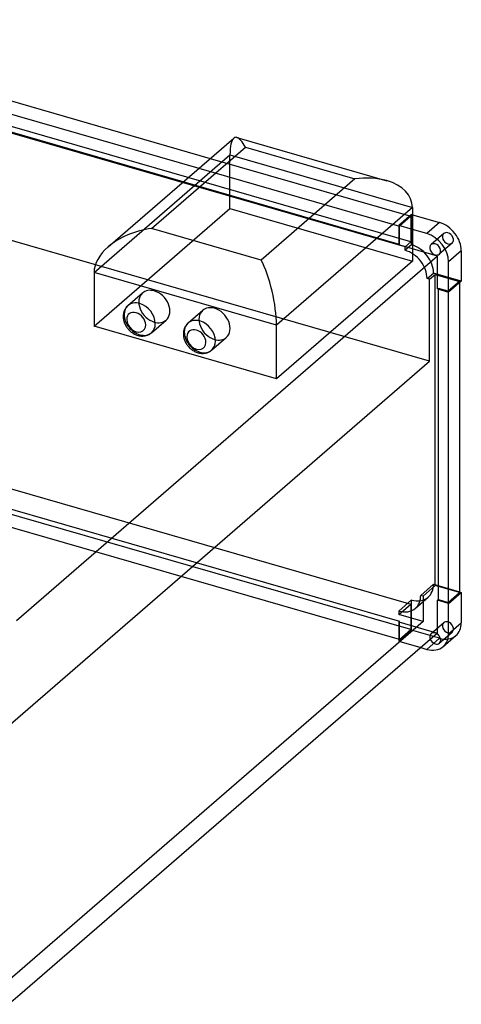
# Model space of a CAD drawing. Header units: millimetres. Extents: x -278 to 601, y -226 to 505.
# Tile 2 of 2: x 287 to 601, y -205 to 497. Entities that reach past the tile are written whole.
import ezdxf

# ---------------------------------------------------------------- set-up
doc = ezdxf.new("R2010")
doc.units = ezdxf.units.MM
doc.layers.add('HIDDEN', color=7, linetype='Continuous')
doc.layers.add('THICK', color=7, linetype='Continuous')

msp = doc.modelspace()

# ---------------------------------------------------------------- linework, layer by layer
at = {"layer": 'HIDDEN'}
for p, q in [((564.99, 338.33), (80.01, 478.33)), ((560.92, 334.81), (75.95, 474.81)), ((578.25, 253.26), (58.63, 403.26)), ((339.53, 316.38), (436.28, 400.17)), ((436.28, 362.03), (436.28, 400.17)), ((436.28, 400.17), (566.18, 362.67)), ((422.27, 397.72), (564.99, 356.52)), ((414.2, 390.74), (556.92, 349.54)), ((556.92, 336.51), (402.92, 380.97)), ((339.53, 278.24), (436.28, 362.03)), ((436.28, 362.03), (566.18, 324.53)), ((565.49, 357.82), (556.42, 349.97)), ((565.49, 336.25), (565.49, 357.82)), ((565.49, 357.82), (566.18, 357.62)), ((556.92, 349.54), (564.99, 356.52)), ((564.99, 356.52), (564.99, 338.33)), ((556.42, 349.97), (556.42, 336.08)), ((566.18, 347.15), (556.42, 349.97)), ((556.92, 336.51), (556.92, 349.54)), ((588.52, 344.19), (579.46, 336.34)), ((564.99, 338.33), (560.92, 334.81)), ((594.41, 337.39), (585.35, 329.54)), ((556.42, 336.08), (556.92, 336.51)), ((566.18, 333.26), (556.42, 336.08)), ((565.49, 336.25), (560.92, 332.3)), ((560.92, 332.3), (560.92, 334.81)), ((576.6, 312.1), (581.16, 316.05)), ((600.99, 310.33), (581.16, 316.05)), ((578.25, 311.63), (576.6, 312.1)), ((578.25, 311.63), (582.31, 315.14)), ((578.25, 253.26), (578.25, 311.63)), ((582.31, 315.14), (599.63, 310.14)), ((582.31, 93.44), (582.31, 315.14)), ((599.63, 310.14), (591.57, 303.16)), ((599.63, 310.14), (599.63, 309.14)), ((584.64, 305.16), (584.14, 304.73)), ((591.57, 303.16), (584.64, 305.16)), ((584.64, 304.58), (584.64, 305.16)), ((591.57, 303.16), (591.57, 302.58)), ((263.87, -19), (578.25, 253.26)), ((80.01, 220.26), (564.99, 80.26)), ((71.95, 208.11), (556.92, 68.11)), ((564.99, 62.07), (80.01, 202.07)), ((556.92, 55.09), (71.95, 195.09)), ((581.16, 94.35), (572.1, 86.5)), ((582.31, 93.44), (573.75, 86.03)), ((581.16, 94.35), (599.63, 89.02)), ((599.63, 88.44), (582.31, 93.44)), ((568.29, 77.31), (577.36, 85.16)), ((573.75, 86.03), (572.1, 86.5)), ((573.75, 86.03), (573.75, 67.84)), ((556.42, 75.35), (565.49, 83.2)), ((556.42, 72.84), (564.99, 80.26)), ((564.99, 80.26), (564.99, 62.07)), ((565.49, 61.64), (565.49, 83.2)), ((556.42, 75.35), (556.42, 72.84)), ((573.75, 67.84), (556.42, 72.84)), ((573.75, 67.84), (268.37, -196.62)), ((556.92, 68.11), (556.42, 67.68)), ((556.42, 67.68), (584.14, 59.68)), ((556.42, 67.68), (556.42, 53.79)), ((556.92, 55.09), (556.92, 68.11)), ((579.46, 59.22), (588.52, 67.06)), ((556.42, 53.79), (565.49, 61.64)), ((564.99, 62.07), (556.92, 55.09)), ((585.41, 55.89), (565.49, 61.64)), ((585.35, 52.41), (594.41, 60.26)), ((556.42, 53.79), (572.11, 49.26)), ((576.34, 48.04), (585.41, 55.89)), ((286.56, -198.03), (278.76, -204.78))]:
    msp.add_line(p, q, dxfattribs=at)
for centre, major_axis, ratio, start_param, end_param in [((447.26, 379.68), (-7.26, 33.04), 0.249311, 0.133915, 0.848259), ((591.47, 340.79), (-2.95, 3.4), 0.75, 0.000079, 2.284521), ((591.47, 340.79), (-2.95, 3.4), 0.75, -0.857072, 0.000079), ((591.47, 340.79), (-2.95, 3.4), 0.75, -3.141514, -0.857072), ((591.47, 340.79), (-2.95, 3.4), 0.75, 2.284521, 3.141672), ((561.01, 316.69), (-11.78, 13.61), 0.75, -0.857072, -0.851516), ((561.01, 316.69), (-11.78, 13.61), 0.75, -2.433424, -0.857072), ((565.57, 320.64), (-11.78, 13.61), 0.75, -0.857072, -0.851516), ((565.57, 320.64), (-11.78, 13.61), 0.75, -2.433424, -0.857072), ((382.4, 292.23), (8.38, -9.68), 0.75, -3.141514, -0.857072), ((372, 283.22), (-8.38, 9.68), 0.75, 0, 0.713724), ((425.27, 279.85), (8.38, -9.68), 0.75, -3.141514, -0.857072), ((372, 283.22), (-8.38, 9.68), 0.75, 0.713724, 2.284521), ((382.4, 292.23), (8.38, -9.68), 0.75, -0.857072, 0.000079), ((414.87, 270.85), (-8.38, 9.68), 0.75, 0, 0.713724), ((372, 283.22), (-8.38, 9.68), 0.75, 2.284521, 3.141593), ((414.87, 270.85), (-8.38, 9.68), 0.75, 0.713724, 2.284521), ((425.27, 279.85), (8.38, -9.68), 0.75, -0.857072, 0.000079), ((414.87, 270.85), (-8.38, 9.68), 0.75, 2.284521, 3.141593), ((565.57, 98.76), (-11.78, 13.61), 0.75, -3.141505, -2.422313), ((565.57, 98.76), (-11.78, 13.61), 0.75, 2.284521, 3.14168), ((556.51, 90.91), (11.78, -13.61), 0.75, 0.000087, 0.71928), ((556.51, 90.91), (11.78, -13.61), 0.75, -0.857072, 0.000087), ((565.57, 98.76), (-11.78, 13.61), 0.75, 2.278965, 2.284521), ((556.51, 90.91), (11.78, -13.61), 0.75, -0.862628, -0.857072), ((591.47, 63.66), (-2.95, 3.4), 0.75, 0.000079, 2.284521), ((591.47, 63.66), (-2.95, 3.4), 0.75, -0.857072, 0.000079), ((591.47, 63.66), (-2.95, 3.4), 0.75, -3.141514, -0.857072), ((582.41, 55.81), (2.95, -3.4), 0.75, -3.141514, -1.979308), ((582.41, 55.81), (2.95, -3.4), 0.75, 2.284521, 3.141672), ((582.41, 55.81), (2.95, -3.4), 0.75, 1.979308, 2.284521), ((585.41, 71.47), (11.78, -13.61), 0.75, -0.857072, 0.000079), ((591.47, 63.66), (-2.95, 3.4), 0.75, 2.284521, 3.141672)]:
    msp.add_ellipse(centre, major_axis=major_axis, ratio=ratio, start_param=start_param, end_param=end_param, dxfattribs=at)
at = {"layer": 'THICK'}
for p, q in [((80.01, 496.52), (422.27, 397.72)), ((71.95, 489.54), (414.2, 390.74)), ((402.92, 380.97), (71.95, 476.51)), ((349.53, 334.73), (438.96, 412.17)), ((441.17, 412.66), (547.93, 381.84)), ((380.51, 347.85), (447.26, 405.66)), ((447.26, 405.66), (525.2, 383.16)), ((525.2, 383.16), (458.45, 325.35)), ((566.18, 362.67), (469.43, 278.88)), ((566.18, 362.67), (566.18, 324.53)), ((566.18, 357.62), (585.41, 352.07)), ((585.41, 352.07), (576.34, 344.22)), ((458.45, 325.35), (380.51, 347.85)), ((576.34, 344.22), (566.18, 347.15)), ((584.14, 328.08), (566.18, 333.26)), ((600.99, 331.98), (591.93, 324.13)), ((600.99, 331.98), (600.99, 310.33)), ((584.14, 328.08), (284.3, 68.41)), ((566.18, 324.53), (469.43, 240.74)), ((584.14, 304.73), (584.14, 328.08)), ((591.93, 302.48), (591.93, 324.13)), ((339.53, 316.38), (339.53, 278.24)), ((469.43, 278.88), (339.53, 316.38)), ((600.99, 310.33), (591.93, 302.48)), ((599.63, 309.14), (599.63, 88.44)), ((363.62, 292.9), (374.02, 301.9)), ((584.14, 304.73), (591.93, 302.48)), ((584.64, 83.46), (584.64, 304.58)), ((591.57, 302.58), (591.57, 81.46)), ((360.55, 287.81), (360.42, 287.17)), ((360.81, 288.69), (360.55, 287.81)), ((361.14, 289.53), (360.81, 288.69)), ((361.55, 290.35), (361.14, 289.53)), ((361.87, 290.89), (361.55, 290.35)), ((362.23, 291.4), (361.87, 290.89)), ((362.71, 292), (362.23, 291.4)), ((363.24, 292.55), (362.71, 292)), ((363.62, 292.9), (363.24, 292.55)), ((406.49, 280.52), (416.89, 289.53)), ((360.29, 286.18), (360.24, 285.17)), ((360.24, 285.17), (360.26, 284.57)), ((360.26, 284.57), (360.3, 283.97)), ((360.42, 287.17), (360.29, 286.18)), ((360.3, 283.97), (360.39, 283.27)), ((360.39, 283.27), (360.52, 282.57)), ((360.52, 282.57), (360.67, 281.95)), ((360.67, 281.95), (360.85, 281.33)), ((360.85, 281.33), (361.06, 280.71)), ((361.06, 280.71), (361.31, 280.1)), ((380.38, 273.54), (390.78, 282.55)), ((406.49, 280.52), (406.11, 280.18)), ((469.43, 240.74), (339.53, 278.24)), ((361.31, 280.1), (361.57, 279.51)), ((361.57, 279.51), (361.86, 278.93)), ((361.86, 278.93), (362.18, 278.37)), ((362.18, 278.37), (362.52, 277.81)), ((362.52, 277.81), (362.88, 277.28)), ((362.88, 277.28), (363.27, 276.76)), ((363.27, 276.76), (363.68, 276.25)), ((363.68, 276.25), (364.11, 275.77)), ((364.11, 275.77), (364.7, 275.16)), ((364.7, 275.16), (365.32, 274.59)), ((365.32, 274.59), (366.02, 274.02)), ((366.02, 274.02), (366.54, 273.63)), ((366.54, 273.63), (367.08, 273.27)), ((379.98, 273.22), (380.38, 273.54)), ((403.15, 273.81), (403.11, 272.8)), ((403.29, 274.79), (403.15, 273.81)), ((403.42, 275.44), (403.29, 274.79)), ((403.68, 276.32), (403.42, 275.44)), ((404.01, 277.15), (403.68, 276.32)), ((404.42, 277.97), (404.01, 277.15)), ((404.74, 278.51), (404.42, 277.97)), ((405.1, 279.02), (404.74, 278.51)), ((405.58, 279.62), (405.1, 279.02)), ((406.11, 280.18), (405.58, 279.62)), ((469.43, 240.74), (469.43, 278.88)), ((367.08, 273.27), (367.63, 272.93)), ((367.63, 272.93), (368.2, 272.63)), ((368.2, 272.63), (368.79, 272.34)), ((368.79, 272.34), (369.39, 272.08)), ((369.39, 272.08), (370, 271.85)), ((370, 271.85), (370.61, 271.66)), ((370.61, 271.66), (371.07, 271.54)), ((371.07, 271.54), (371.6, 271.42)), ((371.6, 271.42), (372.14, 271.32)), ((372.14, 271.32), (372.67, 271.25)), ((372.67, 271.25), (373.2, 271.21)), ((373.2, 271.21), (373.73, 271.19)), ((373.73, 271.19), (374.25, 271.2)), ((374.25, 271.2), (375.07, 271.26)), ((375.07, 271.26), (375.87, 271.38)), ((375.87, 271.38), (376.69, 271.57)), ((376.69, 271.57), (377.15, 271.71)), ((377.15, 271.71), (377.61, 271.88)), ((377.61, 271.88), (378.05, 272.06)), ((378.05, 272.06), (378.48, 272.27)), ((378.48, 272.27), (378.7, 272.38)), ((378.7, 272.38), (379.14, 272.64)), ((379.14, 272.64), (379.57, 272.92)), ((379.57, 272.92), (379.98, 273.22)), ((403.11, 272.8), (403.13, 272.2)), ((403.13, 272.2), (403.17, 271.59)), ((403.17, 271.59), (403.26, 270.9)), ((403.26, 270.9), (403.39, 270.2)), ((403.39, 270.2), (403.54, 269.57)), ((403.54, 269.57), (403.72, 268.95)), ((403.72, 268.95), (403.93, 268.33)), ((403.93, 268.33), (404.17, 267.72)), ((404.17, 267.72), (404.44, 267.14)), ((404.44, 267.14), (404.73, 266.56)), ((404.73, 266.56), (405.05, 265.99)), ((423.24, 261.17), (433.64, 270.18)), ((405.05, 265.99), (405.39, 265.44)), ((405.39, 265.44), (405.75, 264.9)), ((405.75, 264.9), (406.14, 264.38)), ((406.14, 264.38), (406.55, 263.88)), ((406.55, 263.88), (406.98, 263.39)), ((406.98, 263.39), (407.57, 262.79)), ((407.57, 262.79), (408.19, 262.21)), ((408.19, 262.21), (408.88, 261.64)), ((408.88, 261.64), (409.41, 261.26)), ((409.41, 261.26), (409.95, 260.89)), ((409.95, 260.89), (410.5, 260.56)), ((410.5, 260.56), (411.07, 260.25)), ((411.07, 260.25), (411.66, 259.96)), ((411.66, 259.96), (412.26, 259.71)), ((412.26, 259.71), (412.87, 259.48)), ((420.02, 259.34), (420.47, 259.5)), ((420.47, 259.5), (420.92, 259.69)), ((420.92, 259.69), (421.34, 259.89)), ((421.34, 259.89), (421.57, 260.01)), ((421.57, 260.01), (422.01, 260.26)), ((422.01, 260.26), (422.44, 260.54)), ((422.44, 260.54), (422.85, 260.85)), ((422.85, 260.85), (423.24, 261.17)), ((412.87, 259.48), (413.48, 259.29)), ((413.48, 259.29), (413.94, 259.16)), ((413.94, 259.16), (414.47, 259.04)), ((414.47, 259.04), (415, 258.95)), ((415, 258.95), (415.54, 258.88)), ((415.54, 258.88), (416.07, 258.83)), ((416.07, 258.83), (416.59, 258.82)), ((416.59, 258.82), (417.12, 258.82)), ((417.12, 258.82), (417.94, 258.88)), ((417.94, 258.88), (418.74, 259)), ((418.74, 259), (419.56, 259.2)), ((419.56, 259.2), (420.02, 259.34)), ((591.57, 81.46), (599.63, 88.44)), ((591.93, 80.78), (600.99, 88.62)), ((599.63, 89.02), (600.99, 88.62)), ((600.99, 88.62), (600.99, 66.97)), ((584.14, 83.03), (584.64, 83.46)), ((591.93, 80.78), (584.14, 83.03)), ((584.14, 59.68), (584.14, 83.03)), ((584.64, 83.46), (591.57, 81.46)), ((591.93, 59.13), (591.93, 80.78)), ((591.93, 59.13), (600.99, 66.97)), ((584.14, 59.68), (286.56, -198.03)), ((588.13, 50.02), (597.19, 57.87)), ((572.11, 49.26), (576.34, 48.04))]:
    msp.add_line(p, q, dxfattribs=at)
for centre, major_axis, ratio, start_param, end_param in [((447.26, 379.68), (-7.26, 33.04), 0.249311, -0.13722, 0.133915), ((447.26, 379.68), (-7.26, 33.04), 0.249311, -0.722537, -0.13722), ((525.2, 357.18), (40.61, 8.93), 0.615841, 0.850944, 1.436262), ((525.2, 357.18), (40.61, 8.93), 0.615841, -0.134535, 0.850944), ((585.41, 336.48), (11.78, -13.61), 0.75, 0.713724, 2.284521), ((380.51, 321.87), (-40.61, -8.93), 0.615841, -1.705331, -0.848878), ((576.34, 328.63), (-11.78, 13.61), 0.75, -2.427868, -0.857072), ((582.41, 332.94), (2.95, -3.4), 0.75, 2.284521, 3.141672), ((582.41, 332.94), (2.95, -3.4), 0.75, 0.000079, 2.284521), ((380.51, 321.87), (-40.61, -8.93), 0.615841, -0.848878, -0.134535), ((582.41, 332.94), (2.95, -3.4), 0.75, -3.141514, -0.857072), ((458.45, 299.37), (7.26, -33.04), 0.249311, 0.848259, 2.419055), ((582.41, 332.94), (2.95, -3.4), 0.75, -0.857072, 0.000079), ((382.4, 292.23), (8.38, -9.68), 0.75, 2.284521, 3.141672), ((382.4, 292.23), (8.38, -9.68), 0.75, 0.000079, 2.284521), ((372, 283.22), (-8.38, 9.68), 0.75, -0.857072, 0), ((369.5, 281.05), (-5.11, 5.9), 0.75, -0.857072, 0.713724), ((369.5, 281.05), (-5.11, 5.9), 0.75, -2.427868, -0.857072), ((372, 283.22), (-8.38, 9.68), 0.75, -2.427868, -0.857072), ((425.27, 279.85), (8.38, -9.68), 0.75, 2.284521, 3.141672), ((425.27, 279.85), (8.38, -9.68), 0.75, 0.000079, 2.284521), ((369.5, 281.05), (-5.11, 5.9), 0.75, 0.713724, 3.855317), ((414.87, 270.85), (-8.38, 9.68), 0.75, -0.857072, 0), ((414.87, 270.85), (-8.38, 9.68), 0.75, -2.427868, -0.857072), ((372, 283.22), (-8.38, 9.68), 0.75, -3.141514, -2.427868), ((412.37, 268.68), (-5.11, 5.9), 0.75, -0.857072, 0.713724), ((412.37, 268.68), (-5.11, 5.9), 0.75, -2.427868, -0.857072), ((412.37, 268.68), (-5.11, 5.9), 0.75, 0.713724, 3.855317), ((414.87, 270.85), (-8.38, 9.68), 0.75, -3.141514, -2.427868), ((585.41, 71.47), (11.78, -13.61), 0.75, 0.000079, 0.713724), ((582.41, 55.81), (2.95, -3.4), 0.75, 0.000079, 1.979308), ((576.34, 63.63), (-11.78, 13.61), 0.75, -3.141514, -2.427868), ((576.34, 63.63), (-11.78, 13.61), 0.75, 2.284521, 3.141672), ((582.41, 55.81), (2.95, -3.4), 0.75, -1.979308, -0.857072), ((582.41, 55.81), (2.95, -3.4), 0.75, -0.857072, 0.000079)]:
    msp.add_ellipse(centre, major_axis=major_axis, ratio=ratio, start_param=start_param, end_param=end_param, dxfattribs=at)

doc.saveas('drawing.dxf')
